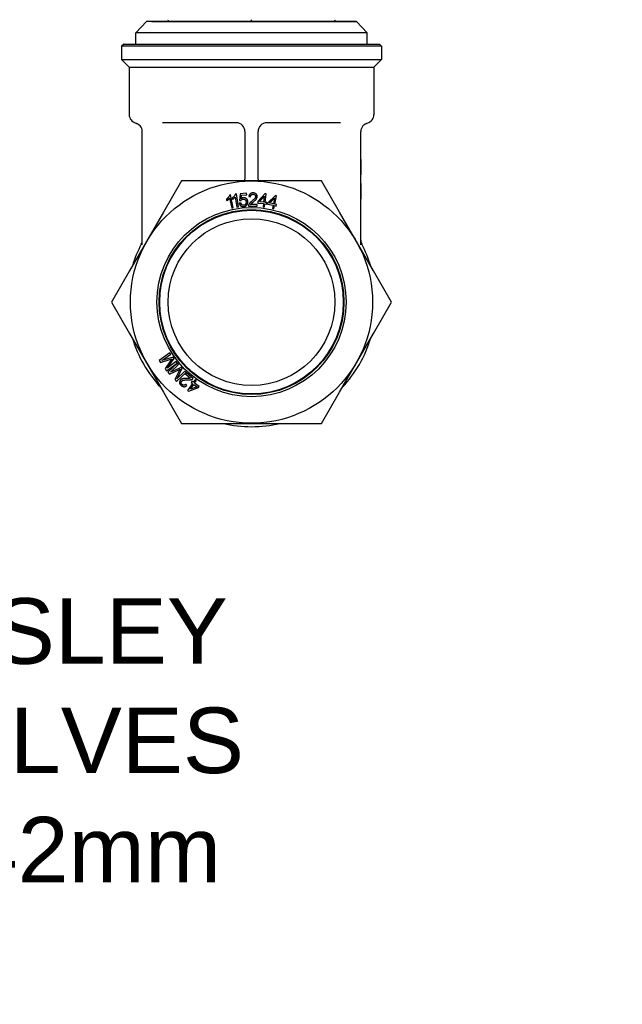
# Model space of a CAD drawing. Header units: millimetres. Extents: x 81 to 3803, y 32 to 438.
# Tile 2 of 16: x 409 to 546, y 32 to 257. Entities that reach past the tile are written whole.
import ezdxf

# ---------------------------------------------------------------- set-up
doc = ezdxf.new("R2010")
doc.units = ezdxf.units.MM
doc.layers.add('DETAIL', color=2, linetype='Continuous')
doc.layers.add('TEXT', color=7, linetype='Continuous')
doc.styles.add('fastrack', font='ARIAL.TTF')

msp = doc.modelspace()

# ---------------------------------------------------------------- linework, layer by layer
at = {"layer": 'DETAIL'}
for p, q in [((437.63, 256.98), (435.14, 254.4)), ((438.73, 257.02), (437.63, 256.98)), ((485.64, 256.98), (437.63, 256.98)), ((438.73, 257.02), (484.55, 257.02)), ((461.64, 257.02), (461.64, 257.41)), ((484.55, 257.02), (485.64, 256.98)), ((485.64, 256.98), (488.14, 254.4)), ((488.14, 254.4), (435.14, 254.4)), ((435.14, 251.82), (435.14, 254.4)), ((488.14, 251.82), (488.14, 254.4)), ((432.39, 251.82), (431.89, 251.32)), ((491.39, 251.32), (431.89, 251.32)), ((431.89, 251.32), (431.89, 248.32)), ((432.39, 251.82), (490.89, 251.82)), ((490.89, 251.82), (491.39, 251.32)), ((491.39, 251.32), (491.39, 248.32)), ((431.89, 248.32), (491.39, 248.32)), ((433.64, 246.57), (431.89, 248.32)), ((489.64, 246.57), (491.39, 248.32)), ((433.64, 246.57), (489.64, 246.57)), ((433.64, 246.57), (433.64, 235.7)), ((489.64, 246.57), (489.64, 235.7)), ((458.22, 233.82), (441.25, 233.82)), ((482.02, 233.82), (465.05, 233.82)), ((436.64, 205.91), (436.64, 231.82)), ((460.14, 231.82), (460.14, 220.9)), ((463.14, 220.9), (463.14, 231.82)), ((486.64, 205.91), (486.64, 231.82)), ((436.54, 228.34), (436.54, 228.31)), ((436.64, 228.34), (436.54, 228.34)), ((436.54, 228.31), (436.54, 227.03)), ((436.64, 228.31), (436.54, 228.31)), ((436.54, 227.03), (436.54, 226.11)), ((436.64, 227.03), (436.54, 227.03)), ((436.64, 226.11), (436.54, 226.11)), ((436.54, 226.11), (436.54, 226.07)), ((436.64, 226.07), (436.54, 226.07)), ((486.64, 225.44), (486.74, 225.44)), ((486.74, 221.94), (486.74, 225.44)), ((436.54, 220.82), (436.54, 220.81)), ((436.64, 220.82), (436.54, 220.82)), ((436.54, 220.81), (436.54, 217.31)), ((436.64, 220.81), (436.54, 220.81)), ((486.64, 221.94), (486.74, 221.94)), ((445.61, 220.57), (441.48, 213.41)), ((453.89, 220.57), (445.61, 220.57)), ((469.39, 220.57), (453.89, 220.57)), ((477.66, 220.57), (469.39, 220.57)), ((481.79, 213.41), (477.66, 220.57)), ((486.64, 219.94), (486.74, 219.94)), ((486.64, 218.93), (486.74, 218.93)), ((486.64, 218.89), (486.74, 218.89)), ((486.74, 218.93), (486.74, 219.94)), ((486.74, 218.89), (486.74, 218.93)), ((486.74, 217.72), (486.74, 218.89)), ((436.64, 217.31), (436.54, 217.31)), ((455.91, 216.35), (455.98, 216.01)), ((456.83, 217.32), (456.6, 217.27)), ((456.61, 216.59), (457.1, 214.3)), ((457.46, 214.37), (456.83, 217.32)), ((457.2, 216.63), (457.26, 216.28)), ((457.92, 216.83), (458.28, 214.51)), ((458.18, 217.55), (457.94, 217.51)), ((458.64, 214.57), (458.18, 217.55)), ((459.01, 217.6), (458.85, 216.04)), ((460.5, 217.72), (459.01, 217.6)), ((459.24, 216.46), (459.34, 217.28)), ((459.34, 217.28), (460.53, 217.37)), ((460.53, 217.37), (460.5, 217.72)), ((461.02, 216.93), (461.4, 216.88)), ((464.67, 217.59), (463.09, 215.81)), ((463.45, 215.77), (464.54, 217.01)), ((464.54, 217.01), (464.39, 215.66)), ((464.97, 217.55), (464.67, 217.59)), ((464.75, 215.62), (464.97, 217.55)), ((467.1, 217.17), (465.35, 215.55)), ((465.71, 215.48), (466.91, 216.61)), ((466.91, 216.61), (466.63, 215.28)), ((466.99, 215.2), (467.39, 217.11)), ((467.39, 217.11), (467.1, 217.17)), ((486.64, 216.73), (486.74, 216.73)), ((486.64, 216.43), (486.74, 216.43)), ((486.64, 216.37), (486.74, 216.37)), ((486.74, 216.73), (486.74, 217.72)), ((486.74, 216.43), (486.74, 216.73)), ((486.74, 216.37), (486.74, 216.43)), ((457.1, 214.3), (457.46, 214.37)), ((458.28, 214.51), (458.64, 214.57)), ((459.21, 215.47), (458.83, 215.41)), ((458.85, 216.04), (459.19, 216.03)), ((460.92, 214.79), (462.9, 214.76)), ((462.91, 215.11), (461.44, 215.13)), ((462.9, 214.76), (462.91, 215.11)), ((463.09, 215.81), (463.06, 215.47)), ((463.06, 215.47), (464.35, 215.33)), ((464.39, 215.66), (463.45, 215.77)), ((464.35, 215.33), (464.27, 214.61)), ((464.27, 214.61), (464.63, 214.57)), ((464.63, 214.57), (464.71, 215.29)), ((464.71, 215.29), (465.12, 215.24)), ((465.15, 215.58), (464.75, 215.62)), ((465.12, 215.24), (465.15, 215.58)), ((465.35, 215.55), (465.28, 215.22)), ((465.28, 215.22), (466.56, 214.95)), ((466.63, 215.28), (465.71, 215.48)), ((466.56, 214.95), (466.41, 214.25)), ((466.41, 214.25), (466.77, 214.17)), ((466.77, 214.17), (466.92, 214.87)), ((466.92, 214.87), (467.31, 214.79)), ((467.38, 215.12), (466.99, 215.2)), ((467.31, 214.79), (467.38, 215.12)), ((441.48, 213.41), (433.73, 199.99)), ((489.54, 199.99), (481.79, 213.41)), ((433.73, 199.99), (429.59, 192.82)), ((493.68, 192.82), (489.54, 199.99)), ((429.59, 192.82), (433.73, 185.66)), ((489.54, 185.66), (493.68, 192.82)), ((433.73, 185.66), (441.48, 172.24)), ((481.79, 172.24), (489.54, 185.66)), ((442.96, 181.21), (440.52, 179.46)), ((441.14, 179.44), (443.18, 180.9)), ((443.69, 180.19), (441.14, 179.44)), ((443.18, 180.9), (442.96, 181.21)), ((443.9, 179.9), (443.69, 180.19)), ((440.52, 179.46), (440.83, 179.03)), ((440.83, 179.03), (442.94, 179.66)), ((443.15, 179.43), (441.84, 177.62)), ((442.18, 177.13), (444.62, 178.88)), ((442.32, 177.7), (443.9, 179.9)), ((444.4, 179.19), (442.32, 177.7)), ((444.68, 178.81), (442.5, 176.75)), ((443.12, 176.81), (444.94, 178.53)), ((444.62, 178.88), (444.4, 179.19)), ((444.94, 178.53), (444.68, 178.81)), ((441.84, 177.62), (442.18, 177.13)), ((442.5, 176.75), (442.86, 176.36)), ((442.86, 176.36), (444.88, 177.27)), ((445.55, 177.89), (443.12, 176.81)), ((445.11, 177.07), (444.06, 175.1)), ((444.46, 174.66), (446.65, 176.72)), ((444.53, 175.25), (445.79, 177.63)), ((446.39, 177), (444.53, 175.25)), ((445.79, 177.63), (445.55, 177.89)), ((446.65, 176.72), (446.39, 177)), ((446.77, 176.64), (446.54, 176.37)), ((446.54, 176.37), (447.67, 175.43)), ((448.29, 175.37), (446.77, 176.64)), ((444.06, 175.1), (444.46, 174.66)), ((446.85, 173.77), (446.59, 174.05)), ((448.12, 174.19), (447.02, 172.59)), ((447.66, 172.87), (448.42, 173.99)), ((449.2, 173.45), (447.66, 172.87)), ((447.98, 174.7), (447.79, 174.42)), ((447.79, 174.42), (448.12, 174.19)), ((448.31, 174.47), (447.98, 174.7)), ((448.72, 175.06), (448.31, 174.47)), ((448.42, 173.99), (449.2, 173.45)), ((448.62, 174.26), (449.02, 174.86)), ((449.69, 173.53), (448.62, 174.26)), ((449.02, 174.86), (448.72, 175.06)), ((449.5, 173.25), (449.69, 173.53)), ((441.48, 172.24), (445.61, 165.07)), ((447.02, 172.59), (447.27, 172.42)), ((447.27, 172.42), (449.5, 173.25)), ((477.66, 165.07), (481.79, 172.24)), ((445.61, 165.07), (453.89, 165.07)), ((453.89, 165.07), (469.39, 165.07)), ((469.39, 165.07), (477.66, 165.07))]:
    msp.add_line(p, q, dxfattribs=at)
at = {"layer": 'DETAIL', "flags": 128}
for points in [[(435.14, 233.76), (435.14, 233.76), (435.14, 233.76), (435.14, 233.76), (435.15, 233.76), (435.16, 233.76), (435.17, 233.75), (435.18, 233.75), (435.2, 233.75), (435.21, 233.74), (435.23, 233.73), (435.25, 233.73), (435.27, 233.72), (435.3, 233.71), (435.32, 233.7), (435.35, 233.69), (435.38, 233.68), (435.41, 233.67), (435.44, 233.65), (435.48, 233.64), (435.51, 233.62), (435.55, 233.6), (435.59, 233.58), (435.63, 233.56), (435.68, 233.53)], [(435.68, 233.53), (435.69, 233.52), (435.71, 233.51), (435.73, 233.5), (435.75, 233.49), (435.76, 233.47), (435.78, 233.46), (435.8, 233.45), (435.82, 233.43), (435.84, 233.42), (435.86, 233.41), (435.88, 233.39), (435.9, 233.38), (435.91, 233.36), (435.93, 233.34), (435.95, 233.33), (435.98, 233.31), (436, 233.29), (436.02, 233.27), (436.04, 233.25), (436.06, 233.23), (436.08, 233.21), (436.1, 233.19), (436.12, 233.16), (436.14, 233.14)], [(487.13, 233.14), (487.15, 233.16), (487.17, 233.19), (487.19, 233.21), (487.21, 233.23), (487.23, 233.25), (487.26, 233.27), (487.28, 233.29), (487.3, 233.31), (487.32, 233.33), (487.34, 233.34), (487.36, 233.36), (487.38, 233.38), (487.4, 233.39), (487.41, 233.41), (487.43, 233.42), (487.45, 233.43), (487.47, 233.45), (487.49, 233.46), (487.51, 233.47), (487.53, 233.49), (487.54, 233.5), (487.56, 233.51), (487.58, 233.52), (487.6, 233.53)], [(487.59, 233.53), (487.64, 233.56), (487.68, 233.58), (487.72, 233.6), (487.76, 233.62), (487.79, 233.64), (487.83, 233.65), (487.86, 233.67), (487.89, 233.68), (487.92, 233.69), (487.95, 233.7), (487.98, 233.71), (488, 233.72), (488.02, 233.73), (488.04, 233.73), (488.06, 233.74), (488.07, 233.75), (488.09, 233.75), (488.1, 233.75), (488.11, 233.76), (488.12, 233.76), (488.13, 233.76), (488.13, 233.76), (488.13, 233.76), (488.14, 233.76)], [(456.6, 217.27), (456.59, 217.24), (456.58, 217.21), (456.57, 217.17), (456.56, 217.14), (456.54, 217.11), (456.53, 217.08), (456.51, 217.05), (456.5, 217.02), (456.48, 216.98), (456.46, 216.95), (456.44, 216.92), (456.42, 216.89), (456.4, 216.86), (456.38, 216.83), (456.36, 216.8), (456.33, 216.77), (456.3, 216.73), (456.26, 216.68), (456.22, 216.64), (456.17, 216.58), (456.12, 216.53), (456.05, 216.47), (455.98, 216.41), (455.91, 216.35)], [(455.98, 216.01), (456.01, 216.02), (456.03, 216.04), (456.05, 216.05), (456.08, 216.07), (456.1, 216.09), (456.12, 216.11), (456.15, 216.12), (456.17, 216.14), (456.19, 216.16), (456.22, 216.18), (456.24, 216.2), (456.26, 216.22), (456.28, 216.24), (456.3, 216.26), (456.32, 216.27), (456.35, 216.3), (456.37, 216.32), (456.41, 216.35), (456.44, 216.39), (456.47, 216.42), (456.51, 216.46), (456.54, 216.5), (456.58, 216.55), (456.61, 216.59)], [(457.94, 217.51), (457.93, 217.48), (457.92, 217.45), (457.91, 217.42), (457.89, 217.38), (457.88, 217.35), (457.86, 217.32), (457.84, 217.29), (457.82, 217.26), (457.81, 217.23), (457.79, 217.2), (457.76, 217.17), (457.74, 217.14), (457.72, 217.11), (457.7, 217.08), (457.67, 217.05), (457.65, 217.02), (457.61, 216.98), (457.57, 216.94), (457.53, 216.9), (457.48, 216.85), (457.42, 216.8), (457.35, 216.74), (457.28, 216.69), (457.2, 216.63)], [(457.26, 216.28), (457.28, 216.29), (457.31, 216.31), (457.33, 216.32), (457.36, 216.34), (457.38, 216.36), (457.4, 216.37), (457.43, 216.39), (457.45, 216.41), (457.48, 216.42), (457.5, 216.44), (457.52, 216.46), (457.55, 216.48), (457.57, 216.49), (457.59, 216.51), (457.61, 216.53), (457.64, 216.55), (457.67, 216.57), (457.7, 216.6), (457.73, 216.63), (457.77, 216.67), (457.81, 216.71), (457.84, 216.75), (457.88, 216.79), (457.92, 216.83)], [(459.19, 216.03), (459.2, 216.04), (459.21, 216.06), (459.23, 216.08), (459.24, 216.09), (459.25, 216.11), (459.26, 216.13), (459.27, 216.14), (459.29, 216.16), (459.3, 216.17), (459.32, 216.18), (459.33, 216.2), (459.35, 216.22), (459.37, 216.23), (459.4, 216.25), (459.42, 216.27), (459.45, 216.29), (459.48, 216.3), (459.52, 216.32), (459.55, 216.33), (459.58, 216.34), (459.61, 216.35), (459.65, 216.35), (459.68, 216.36), (459.72, 216.36)], [(459.79, 216.69), (459.76, 216.69), (459.74, 216.69), (459.71, 216.68), (459.69, 216.68), (459.66, 216.67), (459.64, 216.67), (459.61, 216.66), (459.59, 216.65), (459.57, 216.65), (459.54, 216.64), (459.52, 216.63), (459.5, 216.62), (459.47, 216.61), (459.45, 216.6), (459.43, 216.59), (459.4, 216.57), (459.38, 216.56), (459.36, 216.55), (459.34, 216.54), (459.32, 216.52), (459.3, 216.51), (459.28, 216.49), (459.26, 216.48), (459.24, 216.46)], [(459.72, 216.36), (459.75, 216.36), (459.79, 216.36), (459.82, 216.36), (459.86, 216.36), (459.89, 216.36), (459.93, 216.35), (459.96, 216.34), (459.99, 216.33), (460.03, 216.32), (460.06, 216.3), (460.09, 216.29), (460.12, 216.27), (460.15, 216.25), (460.18, 216.23), (460.2, 216.2), (460.23, 216.17), (460.27, 216.14), (460.3, 216.09), (460.33, 216.04), (460.35, 215.98), (460.37, 215.92), (460.39, 215.86), (460.4, 215.8), (460.41, 215.73)], [(460.8, 215.8), (460.79, 215.88), (460.77, 215.96), (460.75, 216.03), (460.73, 216.11), (460.7, 216.18), (460.66, 216.25), (460.62, 216.32), (460.57, 216.37), (460.53, 216.42), (460.49, 216.46), (460.44, 216.5), (460.4, 216.53), (460.36, 216.56), (460.31, 216.59), (460.26, 216.61), (460.21, 216.63), (460.16, 216.65), (460.11, 216.67), (460.06, 216.68), (460, 216.69), (459.95, 216.69), (459.9, 216.7), (459.84, 216.7), (459.79, 216.69)], [(462.01, 217.78), (461.96, 217.78), (461.91, 217.78), (461.86, 217.78), (461.81, 217.77), (461.76, 217.76), (461.71, 217.75), (461.66, 217.74), (461.61, 217.73), (461.57, 217.71), (461.52, 217.69), (461.48, 217.67), (461.43, 217.65), (461.39, 217.62), (461.35, 217.59), (461.31, 217.56), (461.27, 217.52), (461.23, 217.47), (461.18, 217.41), (461.14, 217.34), (461.11, 217.26), (461.08, 217.18), (461.05, 217.1), (461.03, 217.01), (461.02, 216.93)], [(461.4, 216.88), (461.41, 216.94), (461.41, 217), (461.42, 217.05), (461.44, 217.11), (461.46, 217.16), (461.48, 217.21), (461.51, 217.25), (461.53, 217.28), (461.56, 217.31), (461.58, 217.33), (461.61, 217.36), (461.63, 217.37), (461.66, 217.39), (461.69, 217.41), (461.71, 217.42), (461.74, 217.44), (461.77, 217.45), (461.8, 217.46), (461.84, 217.46), (461.87, 217.47), (461.9, 217.47), (461.93, 217.48), (461.96, 217.48), (462, 217.48)], [(462.55, 216.95), (462.55, 216.92), (462.55, 216.88), (462.54, 216.85), (462.54, 216.82), (462.53, 216.79), (462.52, 216.75), (462.5, 216.72), (462.49, 216.69), (462.47, 216.66), (462.46, 216.63), (462.44, 216.6), (462.42, 216.58), (462.4, 216.55), (462.38, 216.52), (462.36, 216.49), (462.34, 216.46), (462.3, 216.42), (462.26, 216.37), (462.2, 216.31), (462.13, 216.25), (462.05, 216.17), (461.95, 216.09), (461.84, 215.99), (461.71, 215.88)], [(462, 217.48), (462.02, 217.48), (462.05, 217.47), (462.08, 217.47), (462.1, 217.47), (462.13, 217.46), (462.16, 217.46), (462.18, 217.45), (462.21, 217.44), (462.23, 217.43), (462.26, 217.42), (462.28, 217.41), (462.31, 217.39), (462.34, 217.37), (462.37, 217.35), (462.4, 217.32), (462.44, 217.29), (462.46, 217.25), (462.49, 217.21), (462.51, 217.17), (462.53, 217.13), (462.54, 217.08), (462.55, 217.04), (462.55, 217), (462.55, 216.95)], [(462.93, 216.93), (462.93, 216.98), (462.93, 217.02), (462.93, 217.07), (462.92, 217.11), (462.91, 217.16), (462.9, 217.2), (462.88, 217.24), (462.86, 217.28), (462.85, 217.32), (462.82, 217.36), (462.8, 217.4), (462.77, 217.44), (462.75, 217.47), (462.72, 217.51), (462.68, 217.54), (462.64, 217.58), (462.59, 217.61), (462.53, 217.65), (462.45, 217.69), (462.37, 217.72), (462.28, 217.75), (462.19, 217.77), (462.1, 217.78), (462.01, 217.78)], [(462.03, 215.7), (462.26, 215.9), (462.43, 216.04), (462.54, 216.15), (462.61, 216.23), (462.67, 216.29), (462.71, 216.35), (462.75, 216.4), (462.78, 216.45), (462.81, 216.49), (462.83, 216.53), (462.85, 216.57), (462.86, 216.6), (462.87, 216.62), (462.88, 216.65), (462.89, 216.68), (462.9, 216.71), (462.91, 216.73), (462.91, 216.76), (462.92, 216.79), (462.92, 216.82), (462.93, 216.85), (462.93, 216.88), (462.93, 216.91), (462.93, 216.93)], [(458.83, 215.41), (458.84, 215.36), (458.85, 215.32), (458.86, 215.27), (458.88, 215.23), (458.9, 215.18), (458.91, 215.14), (458.94, 215.1), (458.96, 215.06), (458.98, 215.02), (459.01, 214.99), (459.04, 214.95), (459.07, 214.92), (459.1, 214.88), (459.14, 214.85), (459.18, 214.82), (459.23, 214.79), (459.29, 214.75), (459.35, 214.72), (459.43, 214.69), (459.52, 214.67), (459.6, 214.65), (459.69, 214.65), (459.77, 214.65), (459.86, 214.65)], [(459.83, 214.95), (459.79, 214.95), (459.74, 214.95), (459.7, 214.95), (459.66, 214.96), (459.61, 214.97), (459.57, 214.99), (459.53, 215.01), (459.49, 215.03), (459.46, 215.05), (459.43, 215.08), (459.4, 215.1), (459.37, 215.13), (459.35, 215.16), (459.33, 215.18), (459.32, 215.21), (459.3, 215.24), (459.29, 215.26), (459.27, 215.29), (459.26, 215.32), (459.25, 215.35), (459.24, 215.38), (459.23, 215.41), (459.22, 215.44), (459.21, 215.47)], [(460.41, 215.73), (460.41, 215.67), (460.41, 215.61), (460.41, 215.54), (460.4, 215.48), (460.38, 215.42), (460.36, 215.36), (460.34, 215.3), (460.32, 215.26), (460.29, 215.21), (460.26, 215.18), (460.24, 215.15), (460.21, 215.12), (460.19, 215.1), (460.16, 215.08), (460.13, 215.06), (460.1, 215.04), (460.07, 215.02), (460.04, 215), (460.01, 214.99), (459.97, 214.98), (459.94, 214.97), (459.9, 214.96), (459.87, 214.95), (459.83, 214.95)], [(459.86, 214.65), (459.9, 214.65), (459.93, 214.66), (459.97, 214.66), (460.01, 214.67), (460.05, 214.68), (460.08, 214.69), (460.12, 214.7), (460.15, 214.71), (460.19, 214.72), (460.22, 214.74), (460.26, 214.75), (460.29, 214.77), (460.32, 214.79), (460.35, 214.81), (460.39, 214.83), (460.42, 214.86), (460.44, 214.88), (460.47, 214.9), (460.5, 214.93), (460.52, 214.96), (460.55, 214.99), (460.57, 215.01), (460.59, 215.04), (460.61, 215.07)], [(460.61, 215.07), (460.63, 215.1), (460.65, 215.13), (460.66, 215.16), (460.68, 215.18), (460.69, 215.21), (460.71, 215.24), (460.72, 215.27), (460.73, 215.3), (460.74, 215.33), (460.75, 215.36), (460.76, 215.39), (460.77, 215.42), (460.78, 215.45), (460.78, 215.48), (460.79, 215.51), (460.79, 215.54), (460.79, 215.58), (460.8, 215.61), (460.8, 215.64), (460.8, 215.67), (460.8, 215.7), (460.8, 215.73), (460.8, 215.77), (460.8, 215.8)], [(460.97, 215.04), (460.97, 215.03), (460.96, 215.02), (460.96, 215.01), (460.95, 215), (460.95, 214.99), (460.95, 214.98), (460.95, 214.97), (460.94, 214.96), (460.94, 214.95), (460.94, 214.94), (460.94, 214.93), (460.93, 214.92), (460.93, 214.9), (460.93, 214.89), (460.93, 214.88), (460.93, 214.87), (460.93, 214.86), (460.92, 214.85), (460.92, 214.84), (460.92, 214.83), (460.92, 214.82), (460.92, 214.81), (460.92, 214.8), (460.92, 214.79)], [(461.71, 215.88), (461.66, 215.85), (461.62, 215.81), (461.58, 215.78), (461.54, 215.75), (461.5, 215.71), (461.46, 215.68), (461.42, 215.64), (461.39, 215.61), (461.35, 215.57), (461.32, 215.54), (461.28, 215.51), (461.25, 215.47), (461.22, 215.44), (461.19, 215.41), (461.17, 215.37), (461.14, 215.34), (461.11, 215.3), (461.09, 215.27), (461.07, 215.23), (461.04, 215.2), (461.02, 215.16), (461, 215.12), (460.99, 215.08), (460.97, 215.04)], [(461.44, 215.13), (461.46, 215.16), (461.48, 215.19), (461.5, 215.22), (461.52, 215.24), (461.54, 215.27), (461.57, 215.29), (461.59, 215.32), (461.61, 215.34), (461.64, 215.37), (461.66, 215.39), (461.69, 215.42), (461.71, 215.44), (461.74, 215.46), (461.76, 215.48), (461.79, 215.51), (461.82, 215.53), (461.84, 215.55), (461.87, 215.57), (461.9, 215.59), (461.92, 215.61), (461.95, 215.64), (461.98, 215.66), (462, 215.68), (462.03, 215.7)], [(436.41, 206.08), (436.51, 206.3), (436.58, 206.53), (436.62, 206.77), (436.64, 207.01)], [(486.64, 207.01), (486.65, 206.77), (486.69, 206.53), (486.77, 206.3), (486.87, 206.08)], [(442.94, 179.66), (442.96, 179.66), (442.98, 179.67), (443, 179.68), (443.02, 179.68), (443.04, 179.69), (443.06, 179.69), (443.08, 179.7), (443.1, 179.71), (443.12, 179.71), (443.14, 179.72), (443.16, 179.72), (443.18, 179.73), (443.2, 179.74), (443.22, 179.74), (443.24, 179.75), (443.26, 179.75), (443.28, 179.76), (443.3, 179.77), (443.32, 179.77), (443.35, 179.78), (443.37, 179.79), (443.39, 179.79), (443.41, 179.8), (443.43, 179.81)], [(443.43, 179.81), (443.42, 179.79), (443.4, 179.78), (443.39, 179.76), (443.38, 179.74), (443.37, 179.73), (443.35, 179.71), (443.34, 179.7), (443.33, 179.68), (443.32, 179.66), (443.31, 179.65), (443.3, 179.63), (443.29, 179.62), (443.27, 179.6), (443.26, 179.59), (443.25, 179.57), (443.24, 179.56), (443.23, 179.54), (443.22, 179.52), (443.21, 179.51), (443.19, 179.49), (443.18, 179.48), (443.17, 179.46), (443.16, 179.45), (443.15, 179.43)], [(444.88, 177.27), (444.9, 177.28), (444.92, 177.29), (444.93, 177.29), (444.95, 177.3), (444.97, 177.31), (444.99, 177.32), (445.01, 177.33), (445.03, 177.34), (445.05, 177.35), (445.07, 177.36), (445.09, 177.36), (445.11, 177.37), (445.13, 177.38), (445.14, 177.39), (445.16, 177.4), (445.18, 177.41), (445.2, 177.42), (445.22, 177.43), (445.24, 177.44), (445.26, 177.44), (445.28, 177.45), (445.3, 177.46), (445.32, 177.47), (445.34, 177.48)], [(445.34, 177.48), (445.33, 177.47), (445.32, 177.45), (445.31, 177.43), (445.3, 177.41), (445.29, 177.4), (445.28, 177.38), (445.27, 177.36), (445.26, 177.34), (445.25, 177.33), (445.24, 177.31), (445.23, 177.29), (445.22, 177.28), (445.21, 177.26), (445.21, 177.24), (445.2, 177.22), (445.19, 177.21), (445.18, 177.19), (445.17, 177.17), (445.16, 177.16), (445.15, 177.14), (445.14, 177.12), (445.13, 177.11), (445.12, 177.09), (445.11, 177.07)], [(445.37, 174.98), (445.34, 174.94), (445.31, 174.9), (445.29, 174.87), (445.27, 174.83), (445.25, 174.79), (445.23, 174.75), (445.21, 174.71), (445.2, 174.66), (445.19, 174.62), (445.18, 174.57), (445.18, 174.53), (445.17, 174.49), (445.17, 174.44), (445.18, 174.4), (445.18, 174.35), (445.19, 174.3), (445.2, 174.23), (445.23, 174.16), (445.26, 174.08), (445.31, 174.01), (445.36, 173.93), (445.42, 173.86), (445.48, 173.8), (445.55, 173.74)], [(446.85, 175.36), (446.55, 175.36), (446.33, 175.35), (446.17, 175.33), (446.07, 175.32), (445.98, 175.31), (445.91, 175.29), (445.85, 175.27), (445.79, 175.26), (445.74, 175.24), (445.7, 175.22), (445.67, 175.21), (445.64, 175.19), (445.61, 175.18), (445.59, 175.16), (445.56, 175.15), (445.54, 175.13), (445.52, 175.11), (445.49, 175.1), (445.47, 175.08), (445.45, 175.06), (445.43, 175.04), (445.41, 175.02), (445.39, 175), (445.37, 174.98)], [(445.75, 173.96), (445.73, 173.98), (445.71, 174), (445.69, 174.02), (445.67, 174.04), (445.66, 174.06), (445.64, 174.08), (445.62, 174.1), (445.61, 174.12), (445.6, 174.15), (445.58, 174.17), (445.57, 174.2), (445.56, 174.23), (445.55, 174.26), (445.54, 174.3), (445.54, 174.34), (445.53, 174.39), (445.53, 174.43), (445.54, 174.48), (445.55, 174.52), (445.56, 174.57), (445.58, 174.61), (445.6, 174.65), (445.63, 174.69), (445.65, 174.72)], [(445.55, 173.74), (445.59, 173.7), (445.63, 173.67), (445.67, 173.65), (445.71, 173.62), (445.75, 173.59), (445.8, 173.57), (445.84, 173.55), (445.89, 173.53), (445.93, 173.51), (445.98, 173.5), (446.03, 173.48), (446.08, 173.48), (446.13, 173.47), (446.18, 173.47), (446.23, 173.47), (446.29, 173.47), (446.35, 173.48), (446.42, 173.5), (446.5, 173.53), (446.58, 173.56), (446.65, 173.61), (446.72, 173.66), (446.79, 173.71), (446.85, 173.77)], [(445.65, 174.72), (445.68, 174.75), (445.7, 174.77), (445.72, 174.79), (445.75, 174.81), (445.78, 174.83), (445.81, 174.85), (445.84, 174.87), (445.87, 174.88), (445.9, 174.9), (445.93, 174.91), (445.96, 174.92), (445.99, 174.93), (446.02, 174.94), (446.06, 174.95), (446.09, 174.96), (446.13, 174.97), (446.19, 174.98), (446.25, 174.98), (446.33, 174.99), (446.42, 175), (446.53, 175.01), (446.66, 175.01), (446.81, 175.01), (446.98, 175.01)], [(446.59, 174.05), (446.55, 174), (446.51, 173.96), (446.46, 173.93), (446.42, 173.9), (446.37, 173.87), (446.32, 173.85), (446.27, 173.83), (446.23, 173.82), (446.19, 173.81), (446.16, 173.81), (446.13, 173.81), (446.1, 173.81), (446.07, 173.81), (446.04, 173.82), (446, 173.83), (445.97, 173.84), (445.94, 173.85), (445.91, 173.86), (445.88, 173.87), (445.86, 173.89), (445.83, 173.91), (445.8, 173.92), (445.78, 173.94), (445.75, 173.96)], [(447.67, 175.43), (447.63, 175.42), (447.6, 175.41), (447.57, 175.4), (447.53, 175.39), (447.5, 175.39), (447.47, 175.38), (447.43, 175.38), (447.4, 175.37), (447.36, 175.37), (447.33, 175.37), (447.3, 175.36), (447.26, 175.36), (447.23, 175.36), (447.19, 175.36), (447.16, 175.36), (447.12, 175.36), (447.09, 175.36), (447.06, 175.36), (447.02, 175.36), (446.99, 175.36), (446.95, 175.36), (446.92, 175.36), (446.88, 175.36), (446.85, 175.36)], [(446.98, 175.01), (447.04, 175.01), (447.09, 175.01), (447.15, 175.01), (447.2, 175.01), (447.25, 175.02), (447.31, 175.02), (447.36, 175.02), (447.41, 175.02), (447.46, 175.03), (447.5, 175.03), (447.55, 175.04), (447.6, 175.04), (447.64, 175.05), (447.68, 175.06), (447.73, 175.07), (447.77, 175.08), (447.81, 175.09), (447.85, 175.1), (447.89, 175.11), (447.93, 175.13), (447.97, 175.14), (448.01, 175.16), (448.05, 175.18), (448.09, 175.2)], [(448.09, 175.2), (448.1, 175.2), (448.11, 175.21), (448.12, 175.22), (448.13, 175.22), (448.13, 175.23), (448.14, 175.23), (448.15, 175.24), (448.16, 175.25), (448.17, 175.25), (448.18, 175.26), (448.19, 175.27), (448.2, 175.27), (448.2, 175.28), (448.21, 175.29), (448.22, 175.3), (448.23, 175.3), (448.24, 175.31), (448.24, 175.32), (448.25, 175.33), (448.26, 175.33), (448.27, 175.34), (448.27, 175.35), (448.28, 175.36), (448.29, 175.37)]]:
    msp.add_lwpolyline(points, dxfattribs=at)
at = {"layer": 'DETAIL'}
for radius in [27.7, 21.65, 21.15, 21, 19.07]:
    msp.add_circle((461.64, 192.82), radius, dxfattribs=at)
for centre, radius, start, end in [((442.14, 257.52), 0.5, 270, 346.6975), ((481.14, 257.52), 0.5, 193.3025, 270), ((435.64, 235.7), 2, 180, 255.5225), ((487.64, 235.7), 2, 284.4775, 0), ((434.64, 231.82), 2, 0, 41.1663), ((458.14, 231.82), 2, 0, 90), ((465.14, 231.82), 2, 90, 180), ((488.64, 231.82), 2, 138.8337, 180), ((458.14, 220.9), 2, 350.4233, 0), ((465.14, 220.9), 2, 180, 189.5767), ((461.64, 192.82), 28.5, 152.2818, 163.1736), ((461.64, 192.82), 28.5, 16.8264, 27.7182), ((461.64, 192.82), 28.5, 196.8264, 223.1736), ((461.64, 192.82), 28.5, 316.8264, 343.1736), ((461.64, 192.82), 28.5, 256.8264, 283.1736)]:
    msp.add_arc(centre, radius, start, end, dxfattribs=at)

# ---------------------------------------------------------------- texts
at = {"layer": 'TEXT', "insert": (81.26, 125.08), "char_height": 15, "width": 610.7018, "attachment_point": 1, "style": 'fastrack'}
msp.add_mtext('\\pi237.57;HATTERSLEY\\P\\pi234.25;GATE VALVES\\P\\pi239.49;30CLS_42mm', dxfattribs=at)

doc.saveas('drawing.dxf')
